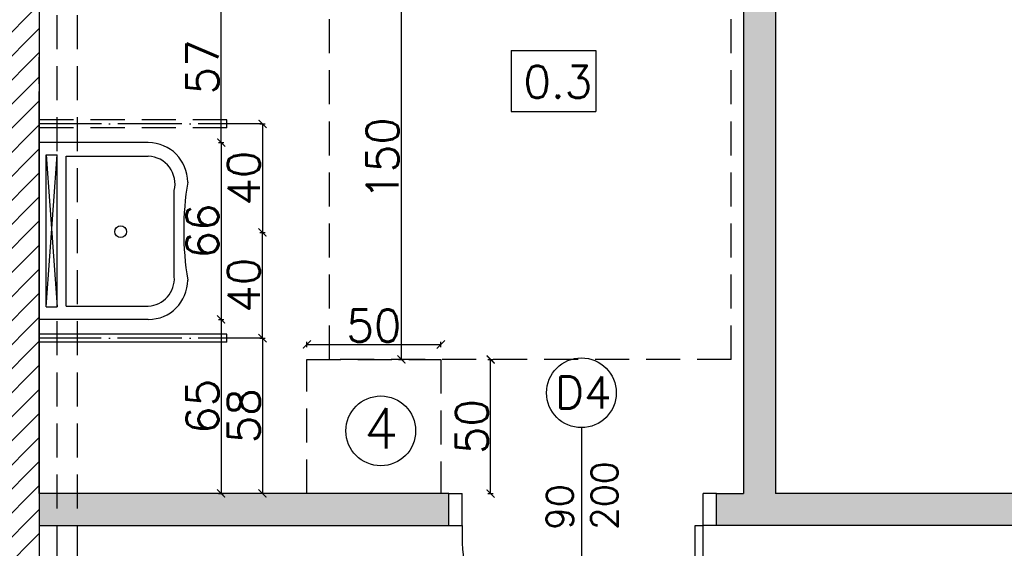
# Model space of a CAD drawing. Header units: millimetres. Extents: x -155361 to 49141, y -33787 to 6941.
# Tile 12 of 44: x -25887 to -25519, y 3335 to 3533. Entities that reach past the tile are written whole.
import ezdxf

# ---------------------------------------------------------------- set-up
doc = ezdxf.new("R2010")
doc.units = ezdxf.units.MM
doc.linetypes.add('ACAD_ISO04W100', pattern=[30, 24, -3, 0, -3])
doc.linetypes.add('DASHED', pattern=[19.05, 12.7, -6.35])
doc.styles.add('Opisowy', font='txt.shx')
doc.styles.get("Standard").update_dxf_attribs({"font": 'txt.shx'})
doc.dimstyles.new('ISO-25', dxfattribs={"dimtxt": 12, "dimasz": 3, "dimexe": 1, "dimexo": 1, "dimgap": 1, "dimtad": 1, "dimdec": 0, "dimtxsty": 'Opisowy', "dimblk": 'ARCHTICK', "dimcen": 2.5, "dimadec": 0, "dimazin": 0, "dimtfac": 1, "dimtdec": 0, "dimtmove": 0, "dimatfit": 3, "dimldrblk": 'ARCHTICK', "dimfxl": 1, "dimfxlon": 1, "dimarcsym": 0})

# ---------------------------------------------------------------- blocks, each defined once
blk = doc.blocks.new('_ArchTick')
at = {"color": 0, "linetype": 'ByBlock', "const_width": 0.15}
blk.add_lwpolyline([(-0.5, -0.5), (0.5, 0.5)], dxfattribs=at)
blk = doc.blocks.new('*D10856')
at = {"color": 0, "lineweight": -2}
for p, q in [((-25812.47, 3486.69), (-25810.47, 3486.69)), ((-25811.47, 3486.69), (-25811.47, 3420.69)), ((-25812.47, 3420.69), (-25810.47, 3420.69))]:
    blk.add_line(p, q, dxfattribs=at)
at = {"layer": 'Defpoints', "color": 0}
for p in [(-25908.61, 3486.69), (-25908.62, 3420.69), (-25811.47, 3420.69)]:
    blk.add_point(p, dxfattribs=at)
at = {"color": 0, "lineweight": -2, "xscale": 3, "yscale": 3, "zscale": 3}
for p, rotation in [((-25811.47, 3486.69), 90), ((-25811.47, 3420.69), -90.00000000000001)]:
    blk.add_blockref('_ArchTick', p, dxfattribs=dict(at, rotation=rotation))
at = {"color": 0, "insert": (-25818.47, 3453.69), "char_height": 12, "attachment_point": 5, "rotation": 90}
blk.add_mtext('66', dxfattribs=at)
blk = doc.blocks.new('*D10857')
at = {"color": 0, "lineweight": -2}
for p, q in [((-25797.04, 3453.19), (-25795.04, 3453.19)), ((-25796.04, 3413.68), (-25796.04, 3453.19)), ((-25797.04, 3413.68), (-25795.04, 3413.68))]:
    blk.add_line(p, q, dxfattribs=at)
at = {"layer": 'Defpoints', "color": 0}
for p in [(-25826.76, 3453.19), (-25796.04, 3453.19), (-25826.76, 3413.68)]:
    blk.add_point(p, dxfattribs=at)
at = {"color": 0, "lineweight": -2, "xscale": 3, "yscale": 3, "zscale": 3}
for p, rotation in [((-25796.04, 3453.19), 90), ((-25796.04, 3413.68), -90.00000000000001)]:
    blk.add_blockref('_ArchTick', p, dxfattribs=dict(at, rotation=rotation))
at = {"color": 0, "insert": (-25803.04, 3433.44), "char_height": 12, "attachment_point": 5, "rotation": 90}
blk.add_mtext('40', dxfattribs=at)
blk = doc.blocks.new('*D10858')
at = {"color": 0, "lineweight": -2}
for p, q in [((-25797.04, 3493.68), (-25795.04, 3493.68)), ((-25796.04, 3493.68), (-25796.04, 3453.19)), ((-25797.04, 3453.19), (-25795.04, 3453.19))]:
    blk.add_line(p, q, dxfattribs=at)
at = {"layer": 'Defpoints', "color": 0}
for p in [(-25826.72, 3493.68), (-25826.72, 3453.19), (-25796.04, 3453.19)]:
    blk.add_point(p, dxfattribs=at)
at = {"color": 0, "lineweight": -2, "xscale": 3, "yscale": 3, "zscale": 3}
for p, rotation in [((-25796.04, 3493.68), 90), ((-25796.04, 3453.19), -90.00000000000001)]:
    blk.add_blockref('_ArchTick', p, dxfattribs=dict(at, rotation=rotation))
at = {"color": 0, "insert": (-25803.04, 3473.43), "char_height": 12, "attachment_point": 5, "rotation": 90}
blk.add_mtext('40', dxfattribs=at)
blk = doc.blocks.new('*D10901')
at = {"color": 0, "lineweight": -2}
for p, q in [((-25745.18, 3555.75), (-25743.18, 3555.75)), ((-25744.18, 3405.75), (-25744.18, 3555.75)), ((-25745.18, 3405.75), (-25743.18, 3405.75))]:
    blk.add_line(p, q, dxfattribs=at)
at = {"layer": 'Defpoints', "color": 0}
for p in [(-25760.9, 3555.75), (-25744.18, 3555.75), (-25760.9, 3405.75)]:
    blk.add_point(p, dxfattribs=at)
at = {"color": 0, "lineweight": -2, "xscale": 3, "yscale": 3, "zscale": 3}
for p, rotation in [((-25744.18, 3555.75), 90), ((-25744.18, 3405.75), -90.00000000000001)]:
    blk.add_blockref('_ArchTick', p, dxfattribs=dict(at, rotation=rotation))
at = {"color": 0, "insert": (-25751.18, 3480.75), "char_height": 12, "attachment_point": 5, "rotation": 90}
blk.add_mtext('150', dxfattribs=at)
blk = doc.blocks.new('*D10910')
at = {"color": 0, "lineweight": -2}
for p, q in [((-25711.82, 3405.73), (-25709.82, 3405.73)), ((-25710.82, 3355.65), (-25710.82, 3405.73)), ((-25711.82, 3355.65), (-25709.82, 3355.65))]:
    blk.add_line(p, q, dxfattribs=at)
at = {"layer": 'Defpoints', "color": 0}
for p in [(-25729.45, 3405.73), (-25710.82, 3405.73), (-25729.45, 3355.65)]:
    blk.add_point(p, dxfattribs=at)
at = {"color": 0, "lineweight": -2, "xscale": 3, "yscale": 3, "zscale": 3}
for p, rotation in [((-25710.82, 3405.73), 90), ((-25710.82, 3355.65), -90.00000000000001)]:
    blk.add_blockref('_ArchTick', p, dxfattribs=dict(at, rotation=rotation))
at = {"color": 0, "insert": (-25717.82, 3380.69), "char_height": 12, "attachment_point": 5, "rotation": 90, "style": 'Opisowy'}
blk.add_mtext('50', dxfattribs=at)
blk = doc.blocks.new('*D10911')
at = {"color": 0, "lineweight": -2}
for p, q in [((-25779.43, 3410.34), (-25779.43, 3412.34)), ((-25779.43, 3411.34), (-25729.43, 3411.34)), ((-25729.43, 3410.34), (-25729.43, 3412.34))]:
    blk.add_line(p, q, dxfattribs=at)
at = {"layer": 'Defpoints', "color": 0}
for p in [(-25729.43, 3411.34), (-25779.43, 3405.73), (-25729.43, 3405.73)]:
    blk.add_point(p, dxfattribs=at)
at = {"color": 0, "lineweight": -2, "xscale": 3, "yscale": 3, "zscale": 3, "rotation": 180}
blk.add_blockref('_ArchTick', (-25779.43, 3411.34), dxfattribs=at)
at = {"color": 0, "lineweight": -2, "xscale": 3, "yscale": 3, "zscale": 3}
blk.add_blockref('_ArchTick', (-25729.43, 3411.34), dxfattribs=at)
at = {"color": 0, "insert": (-25754.43, 3418.34), "char_height": 12, "attachment_point": 5, "style": 'Opisowy'}
blk.add_mtext('50', dxfattribs=at)
blk = doc.blocks.new('*D11109')
at = {"color": 0, "lineweight": -2}
for p, q in [((-25992.27, 3633.24), (-25994.27, 3633.24)), ((-25993.27, 3633.24), (-25993.27, 3355.73)), ((-25992.27, 3355.73), (-25994.27, 3355.73))]:
    blk.add_line(p, q, dxfattribs=at)
at = {"layer": 'Defpoints', "color": 0}
for p in [(-25879.43, 3633.24), (-25993.27, 3355.73), (-25879.43, 3355.73)]:
    blk.add_point(p, dxfattribs=at)
at = {"color": 0, "lineweight": -2, "xscale": 3, "yscale": 3, "zscale": 3}
for p, rotation in [((-25993.27, 3633.24), 90), ((-25993.27, 3355.73), -90.00000000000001)]:
    blk.add_blockref('_ArchTick', p, dxfattribs=dict(at, rotation=rotation))
at = {"color": 0, "insert": (-26000.27, 3494.48), "char_height": 12, "attachment_point": 5, "rotation": 90, "style": 'Opisowy'}
blk.add_mtext('278', dxfattribs=at)
blk = doc.blocks.new('*D11110')
at = {"color": 0, "lineweight": -2}
for p, q in [((-25879.43, 3295.18), (-25879.43, 3293.18)), ((-25726.43, 3294.18), (-25879.43, 3294.18)), ((-25726.43, 3295.18), (-25726.43, 3293.18))]:
    blk.add_line(p, q, dxfattribs=at)
at = {"layer": 'Defpoints', "color": 0}
for p in [(-25879.43, 3343.73), (-25726.43, 3343.73), (-25879.43, 3294.18)]:
    blk.add_point(p, dxfattribs=at)
at = {"color": 0, "lineweight": -2, "xscale": 3, "yscale": 3, "zscale": 3, "rotation": 180}
blk.add_blockref('_ArchTick', (-25879.43, 3294.18), dxfattribs=at)
at = {"color": 0, "lineweight": -2, "xscale": 3, "yscale": 3, "zscale": 3}
blk.add_blockref('_ArchTick', (-25726.43, 3294.18), dxfattribs=at)
at = {"color": 0, "insert": (-25802.93, 3301.18), "char_height": 12, "attachment_point": 5, "style": 'Opisowy'}
blk.add_mtext('153', dxfattribs=at)
blk = doc.blocks.new('*D11111')
at = {"color": 0, "lineweight": -2}
for p, q in [((-25726.43, 3295.18), (-25726.43, 3293.18)), ((-25626.43, 3294.18), (-25726.43, 3294.18)), ((-25626.43, 3295.18), (-25626.43, 3293.18))]:
    blk.add_line(p, q, dxfattribs=at)
at = {"layer": 'Defpoints', "color": 0}
for p in [(-25726.43, 3343.73), (-25626.43, 3343.73), (-25726.43, 3294.18)]:
    blk.add_point(p, dxfattribs=at)
at = {"color": 0, "lineweight": -2, "xscale": 3, "yscale": 3, "zscale": 3, "rotation": 180}
blk.add_blockref('_ArchTick', (-25726.43, 3294.18), dxfattribs=at)
at = {"color": 0, "lineweight": -2, "xscale": 3, "yscale": 3, "zscale": 3}
blk.add_blockref('_ArchTick', (-25626.43, 3294.18), dxfattribs=at)
at = {"color": 0, "insert": (-25676.43, 3301.18), "char_height": 12, "attachment_point": 5, "style": 'Opisowy'}
blk.add_mtext('100', dxfattribs=at)
blk = doc.blocks.new('*D11112')
at = {"color": 0, "lineweight": -2}
for p, q in [((-25626.43, 3295.18), (-25626.43, 3293.18)), ((-25514.93, 3294.18), (-25626.43, 3294.18)), ((-25514.93, 3295.18), (-25514.93, 3293.18))]:
    blk.add_line(p, q, dxfattribs=at)
at = {"layer": 'Defpoints', "color": 0}
for p in [(-25626.43, 3343.73), (-25514.93, 3343.73), (-25626.43, 3294.18)]:
    blk.add_point(p, dxfattribs=at)
at = {"color": 0, "lineweight": -2, "xscale": 3, "yscale": 3, "zscale": 3, "rotation": 180}
blk.add_blockref('_ArchTick', (-25626.43, 3294.18), dxfattribs=at)
at = {"color": 0, "lineweight": -2, "xscale": 3, "yscale": 3, "zscale": 3}
blk.add_blockref('_ArchTick', (-25514.93, 3294.18), dxfattribs=at)
at = {"color": 0, "insert": (-25570.68, 3301.18), "char_height": 12, "attachment_point": 5, "style": 'Opisowy'}
blk.add_mtext('112', dxfattribs=at)
blk = doc.blocks.new('*D11115')
at = {"color": 0, "lineweight": -2}
for p, q in [((-25812.47, 3420.69), (-25810.47, 3420.69)), ((-25811.47, 3420.69), (-25811.47, 3355.73)), ((-25812.47, 3355.73), (-25810.47, 3355.73))]:
    blk.add_line(p, q, dxfattribs=at)
at = {"layer": 'Defpoints', "color": 0}
for p in [(-25879.43, 3420.69), (-25879.43, 3355.73), (-25811.47, 3355.73)]:
    blk.add_point(p, dxfattribs=at)
at = {"color": 0, "lineweight": -2, "xscale": 3, "yscale": 3, "zscale": 3}
for p, rotation in [((-25811.47, 3420.69), 90), ((-25811.47, 3355.73), -90.00000000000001)]:
    blk.add_blockref('_ArchTick', p, dxfattribs=dict(at, rotation=rotation))
at = {"color": 0, "insert": (-25818.47, 3388.21), "char_height": 12, "attachment_point": 5, "rotation": 90, "style": 'Opisowy'}
blk.add_mtext('65', dxfattribs=at)
blk = doc.blocks.new('*D11116')
at = {"color": 0, "lineweight": -2}
for p, q in [((-25812.47, 3543.24), (-25810.47, 3543.24)), ((-25811.47, 3486.69), (-25811.47, 3543.24)), ((-25812.47, 3486.69), (-25810.47, 3486.69))]:
    blk.add_line(p, q, dxfattribs=at)
at = {"layer": 'Defpoints', "color": 0}
for p in [(-25879.43, 3543.24), (-25811.47, 3543.24), (-25879.41, 3486.69)]:
    blk.add_point(p, dxfattribs=at)
at = {"color": 0, "lineweight": -2, "xscale": 3, "yscale": 3, "zscale": 3}
for p, rotation in [((-25811.47, 3543.24), 90), ((-25811.47, 3486.69), -90.00000000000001)]:
    blk.add_blockref('_ArchTick', p, dxfattribs=dict(at, rotation=rotation))
at = {"color": 0, "insert": (-25818.47, 3514.97), "char_height": 12, "attachment_point": 5, "rotation": 90, "style": 'Opisowy'}
blk.add_mtext('57', dxfattribs=at)
blk = doc.blocks.new('*D11122')
at = {"color": 0, "lineweight": -2}
for p, q in [((-25796.04, 3413.68), (-25797.04, 3413.68)), ((-25796.04, 3413.68), (-25796.04, 3355.73)), ((-25796.04, 3355.73), (-25797.04, 3355.73))]:
    blk.add_line(p, q, dxfattribs=at)
at = {"layer": 'Defpoints', "color": 0}
for p in [(-25795.04, 3413.68), (-25796.04, 3355.73), (-25795.04, 3355.73)]:
    blk.add_point(p, dxfattribs=at)
at = {"color": 0, "lineweight": -2, "xscale": 3, "yscale": 3, "zscale": 3}
for p, rotation in [((-25796.04, 3413.68), 90), ((-25796.04, 3355.73), -90.00000000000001)]:
    blk.add_blockref('_ArchTick', p, dxfattribs=dict(at, rotation=rotation))
at = {"color": 0, "insert": (-25803.04, 3384.71), "char_height": 12, "attachment_point": 5, "rotation": 90, "style": 'Opisowy'}
blk.add_mtext('58', dxfattribs=at)

msp = doc.modelspace()

# ---------------------------------------------------------------- hatches: boundary and pattern name
h = msp.add_hatch()
h.set_pattern_fill('ANSI31', color=256, scale=2, style=0)
h.set_pattern_definition([(45, (-6909.126, 7745.025), (-4.490128, 4.490128), [])])
h.paths.add_polyline_path([(-25920.43, 3723.35), (-25340.74, 3723.35), (-25340.74, 3326.73), (-25363.43, 3326.73), (-25363.43, 3350.73), (-25363.43, 3355.73), (-25363.43, 3705.73), (-25865.2, 3705.73), (-25872.86, 3705.73), (-25879.43, 3705.73), (-25879.43, 3518.63), (-25879.43, 3508.63), (-25879.43, 3505.73), (-25879.43, 3485.73), (-25879.43, 3465.73), (-25879.43, 3355.73), (-25879.43, 3350.73), (-25879.43, 3276.73), (-25891.43, 3276.73), (-25896.43, 3276.73), (-25920.43, 3276.73), (-25920.43, 3386)])
h.paths.add_polyline_path([(-25910.93, 3310.18), (-25910.93, 3292.18), (-25888.93, 3292.18), (-25888.93, 3310.18)], flags=24)
h.paths.add_polyline_path([(-25340.74, 3133.65), (-25340.74, 3162.73), (-25865.2, 3162.73), (-25872.86, 3162.73), (-25879.43, 3162.73), (-25879.43, 3181.73), (-25891.43, 3181.73), (-25896.43, 3181.73), (-25920.43, 3181.73), (-25920.43, 3133.65)])
h = msp.add_hatch(color=9)
h.paths.add_polyline_path([(-25616.43, 3355.73), (-25626.43, 3355.73), (-25626.43, 3343.73), (-25514.93, 3343.73), (-25514.93, 3355.73), (-25604.43, 3355.73), (-25604.43, 3645.24), (-25616.43, 3645.24), (-25616.43, 3633.24)])
h.paths.add_polyline_path([(-25865.2, 3343.73), (-25726.43, 3343.73), (-25726.43, 3355.73), (-25729.45, 3355.73), (-25779.43, 3355.73), (-25865.2, 3355.73)])
h.paths.add_polyline_path([(-25424.93, 3343.73), (-25363.43, 3343.73), (-25363.43, 3350.73), (-25363.43, 3355.73), (-25424.93, 3355.73)])
h = msp.add_hatch(color=9)
h.paths.add_polyline_path([(-25872.86, 3343.73), (-25865.2, 3343.73), (-25865.2, 3355.73), (-25872.86, 3355.73)])
h.paths.add_polyline_path([(-25879.43, 3350.73), (-25879.43, 3343.73), (-25872.86, 3343.73), (-25872.86, 3355.73), (-25879.43, 3355.73)])

# ---------------------------------------------------------------- linework, layer by layer
for p, q in [((-25879.43, 3705.73), (-25879.43, 3355.73)), ((-25616.43, 3645.24), (-25616.43, 3355.73)), ((-25604.43, 3645.24), (-25604.43, 3355.73)), ((-25703.13, 3521.1), (-25671.48, 3521.1)), ((-25703.13, 3521.1), (-25703.13, 3498.3)), ((-25671.48, 3521.1), (-25671.48, 3498.3)), ((-25879.43, 3508.63), (-25879.43, 3518.63)), ((-25879.43, 3465.73), (-25879.43, 3505.73)), ((-25703.13, 3498.3), (-25671.48, 3498.3)), ((-25809.42, 3492.18), (-25809.42, 3495.18)), ((-25838.69, 3486.69), (-25879.41, 3486.69)), ((-25876.82, 3425.42), (-25876.82, 3482.19)), ((-25876.82, 3425.42), (-25872.74, 3482.19)), ((-25876.82, 3482.19), (-25872.73, 3482.19)), ((-25876.82, 3482.19), (-25872.73, 3425.42)), ((-25872.73, 3425.42), (-25872.73, 3482.19)), ((-25869.42, 3425.69), (-25869.41, 3481.69)), ((-25869.41, 3481.69), (-25838.69, 3481.69)), ((-25828.98, 3436.59), (-25828.98, 3468.78)), ((-25879.43, 3355.73), (-25879.43, 3465.73)), ((-25876.82, 3425.42), (-25872.73, 3425.42)), ((-25869.42, 3425.69), (-25838.69, 3425.69)), ((-25838.69, 3420.69), (-25879.43, 3420.69)), ((-25879.43, 3420.69), (-25879.43, 3355.73)), ((-25809.42, 3415.18), (-25879.43, 3415.2)), ((-25809.42, 3412.18), (-25809.42, 3415.18)), ((-25809.42, 3412.18), (-25879.43, 3412.2)), ((-25676.94, 3380.22), (-25676.94, 3320.17)), ((-25879.43, 3355.73), (-25879.43, 3350.73)), ((-25726.43, 3355.73), (-25879.43, 3355.73)), ((-25726.43, 3343.73), (-25726.43, 3355.73)), ((-25726.43, 3355.73), (-25721.43, 3355.73)), ((-25721.43, 3343.73), (-25721.43, 3355.73)), ((-25631.43, 3343.73), (-25631.43, 3355.73)), ((-25626.43, 3355.73), (-25631.43, 3355.73)), ((-25626.43, 3343.73), (-25626.43, 3355.73)), ((-25626.43, 3355.73), (-25616.43, 3355.73)), ((-25514.93, 3355.73), (-25604.43, 3355.73)), ((-25879.43, 3350.73), (-25879.43, 3276.73)), ((-25879.43, 3343.73), (-25726.43, 3343.73)), ((-25726.43, 3343.73), (-25721.43, 3343.73)), ((-25634.43, 3253.73), (-25634.43, 3343.73)), ((-25634.43, 3343.73), (-25631.43, 3343.73)), ((-25626.43, 3343.73), (-25631.43, 3343.73)), ((-25631.43, 3253.73), (-25631.43, 3343.73)), ((-25514.93, 3343.73), (-25626.43, 3343.73))]:
    msp.add_line(p, q)
at = {"linetype": 'DASHED'}
for p, q in [((-25872.86, 3705.73), (-25872.86, 3276.73)), ((-25865.2, 3705.73), (-25865.2, 3276.73)), ((-25809.42, 3495.18), (-25879.42, 3495.19)), ((-25809.42, 3492.18), (-25879.42, 3492.19)), ((-25779.43, 3355.73), (-25779.43, 3405.73)), ((-25779.43, 3405.73), (-25729.43, 3405.73)), ((-25729.43, 3405.73), (-25729.45, 3355.65))]:
    msp.add_line(p, q, dxfattribs=at)
at = {"color": 1, "linetype": 'DASHED'}
for p, q in [((-25771.03, 3405.75), (-25771.03, 3555.75)), ((-25621.03, 3405.75), (-25621.03, 3555.75)), ((-25621.03, 3405.75), (-25771.03, 3405.75))]:
    msp.add_line(p, q, dxfattribs=at)
at = {"linetype": 'ACAD_ISO04W100'}
for p, q in [((-25796.03, 3493.68), (-25879.42, 3493.69)), ((-25796.04, 3413.68), (-25879.43, 3413.7))]:
    msp.add_line(p, q, dxfattribs=at)
for centre, radius in [((-25849.03, 3453.45), 2.18), ((-25676.92, 3393.3), 13.02), ((-25751.86, 3379.08), 13.02)]:
    msp.add_circle(centre, radius)
for centre, radius, start, end in [((-25838.69, 3471.97), 14.72, 0, 90), ((-25839.24, 3471.17), 10.53, 346.8908, 87.0059), ((-25713.21, 3453.69), 112.26, 170.6265, 189.3735), ((-25839.26, 3435.97), 10.3, 273.1845, 3.4527), ((-25838.69, 3435.4), 14.72, 270, 0), ((-25634.43, 3340.78), 87.05, 178.058, 270)]:
    msp.add_arc(centre, radius, start, end)

# ---------------------------------------------------------------- texts
at = {"attachment_point": 1}
for s, insert, char_height, width in [('0.3', (-25698.55, 3515.41), 12, 3.9591), ('D4', (-25686.78, 3399.43), 12, 5.2974), ('4', (-25758.16, 3387.5), 15, 7.7782)]:
    msp.add_mtext(s, dxfattribs=dict(at, insert=insert, char_height=char_height, width=width))
at = {"insert": (-25689.97, 3342.02), "char_height": 10, "width": 0.511, "attachment_point": 1, "rotation": 90}
msp.add_mtext('90\\P200', dxfattribs=at)

# ---------------------------------------------------------------- dimensions: what is measured, and where the dimension line sits
for base, p1, p2, angle, override, picture, middle in [((-25993.27, 3355.73), (-25879.43, 3633.24), (-25879.43, 3355.73), 90, {"dimzin": 1}, '*D11109', (-26000.27, 3494.48)), ((-25811.47, 3543.24), (-25879.41, 3486.69), (-25879.43, 3543.24), 90, {"dimzin": 1}, '*D11116', (-25818.47, 3514.97)), ((-25796.04, 3453.19), (-25826.72, 3493.68), (-25826.72, 3453.19), 270, {"dimzin": 1, "dimtxsty": 'Standard'}, '*D10858', (-25803.04, 3473.43)), ((-25811.47, 3420.69), (-25908.61, 3486.69), (-25908.62, 3420.69), 270, {"dimzin": 1, "dimtxsty": 'Standard'}, '*D10856', (-25818.47, 3453.69)), ((-25796.04, 3453.19), (-25826.76, 3413.68), (-25826.76, 3453.19), 270, {"dimzin": 1, "dimtxsty": 'Standard'}, '*D10857', (-25803.04, 3433.44)), ((-25811.47, 3355.73), (-25879.43, 3420.69), (-25879.43, 3355.73), 90, {"dimzin": 1}, '*D11115', (-25818.47, 3388.21)), ((-25796.04, 3355.73), (-25795.04, 3413.68), (-25795.04, 3355.73), 90, {"dimzin": 1}, '*D11122', (-25803.04, 3384.71)), ((-25710.82, 3405.73), (-25729.45, 3355.65), (-25729.45, 3405.73), 90, {"dimzin": 1}, '*D10910', (-25717.82, 3380.69))]:
    dim = msp.add_linear_dim(base=base, p1=p1, p2=p2, angle=angle, dimstyle='ISO-25', override=override)
    dim.commit()
    dim.dimension.update_dxf_attribs({"geometry": picture, "text_midpoint": middle})
at = {"color": 1}
dim = msp.add_linear_dim(base=(-25744.18, 3555.75), p1=(-25760.9, 3405.75), p2=(-25760.9, 3555.75), angle=90, dimstyle='ISO-25', override={"dimzin": 1, "dimtxsty": 'Standard'}, dxfattribs=at)
dim.commit()
dim.dimension.update_dxf_attribs({"geometry": '*D10901', "text_midpoint": (-25751.18, 3480.75)})
for base, p1, p2, picture, middle in [((-25729.43, 3411.34), (-25779.43, 3405.73), (-25729.43, 3405.73), '*D10911', (-25754.43, 3418.34)), ((-25879.43, 3294.18), (-25726.43, 3343.73), (-25879.43, 3343.73), '*D11110', (-25802.93, 3301.18)), ((-25726.43, 3294.18), (-25626.43, 3343.73), (-25726.43, 3343.73), '*D11111', (-25676.43, 3301.18)), ((-25626.4315, 3294.1825), (-25514.9295, 3343.7303), (-25626.4315, 3343.7303), '*D11112', (-25570.6805, 3301.1825))]:
    dim = msp.add_linear_dim(base=base, p1=p1, p2=p2, dimstyle='ISO-25', override={"dimzin": 1})
    dim.commit()
    dim.dimension.update_dxf_attribs({"geometry": picture, "text_midpoint": middle})

doc.saveas('drawing.dxf')
